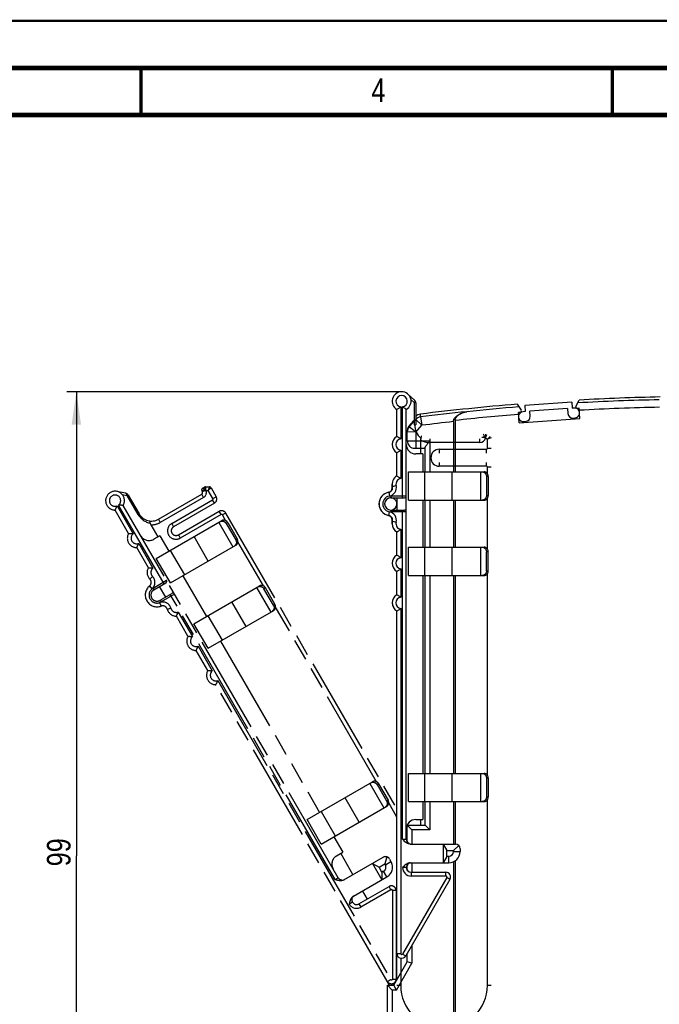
# Model space of a CAD drawing. Header units: millimetres. Extents: x 0 to 420, y 0 to 297.
# Tile 13 of 31: x 152 to 220, y 193 to 297. Entities that reach past the tile are written whole.
import ezdxf

# ---------------------------------------------------------------- set-up
doc = ezdxf.new("R2010")
doc.units = ezdxf.units.MM
doc.header["$LTSCALE"] = 23.1
doc.linetypes.add('PHANTOM', pattern=[0.8, 0.45, -0.05, 0.1, -0.05, 0.1, -0.05])
doc.layers.get('0').update_dxf_attribs({"linetype": 'CONTINUOUS'})
for name, color, linetype in [('DEFAULT_3', 7, 'PHANTOM'), ('T-EM12-T00-200-LINDXF_DIMENSION', 7, 'CONTINUOUS'), ('T-EM12-T00-200-LINE_DXF_FORMAT', 7, 'CONTINUOUS'), ('T-EM12-T00-2DXF_CONTINUOUS_LINE', 7, 'CONTINUOUS'), ('T-EM12-TXX-2DXF_CONTINUOUS_LINE', 7, 'CONTINUOUS')]:
    doc.layers.add(name, color=color, linetype=linetype)
doc.styles.get("Standard").update_dxf_attribs({"font": 'txt', "width": 0.8})
doc.dimstyles.new('DIMSTYLE_1', dxfattribs={"dimtxt": 2.5, "dimasz": 3.5, "dimexe": 1, "dimexo": 0, "dimtad": 1, "dimdec": 3, "dimdsep": 46, "dimtxsty": 'Standard', "dimblk": '_FILLED', "dimblk1": '_FILLED', "dimblk2": '_FILLED', "dimcen": 0.09, "dimclrt": 5, "dimadec": 0, "dimazin": 0, "dimtp": 0.3, "dimtm": 0.3, "dimtfac": 1, "dimtdec": 3, "dimtofl": 0, "dimtmove": 0, "dimatfit": 3, "dimldrblk": '_FILLED', "dimfxl": 1, "dimtolj": 1, "dimarcsym": 0})

# ---------------------------------------------------------------- blocks, each defined once
blk = doc.blocks.new('_FILLED')
at = {"color": 0, "linetype": 'ByBlock'}
blk.add_solid([(0, 0), (-1, 0.143), (-1, -0.143)], dxfattribs=at)
blk = doc.blocks.new('*D1')
at = {"layer": 'T-EM12-T00-200-LINDXF_DIMENSION', "color": 2, "linetype": 'Continuous'}
for p, q in [((157.51, 257.63), (157.13, 257.63)), ((192.63, 257.63), (157.51, 257.63)), ((158.13, 257.63), (158.13, 208.38)), ((158.13, 159.13), (158.13, 208.38)), ((157.51, 159.13), (157.13, 159.13)), ((212.13, 159.13), (157.51, 159.13))]:
    blk.add_line(p, q, dxfattribs=at)
at = {"layer": 'T-EM12-T00-200-LINDXF_DIMENSION', "color": 2, "linetype": 'Continuous', "xscale": 3.5, "yscale": 3.5, "zscale": 3.5}
for p, rotation in [((158.13, 257.63), 90), ((158.13, 159.13), 270)]:
    blk.add_blockref('_FILLED', p, dxfattribs=dict(at, rotation=rotation))
at = {"layer": 'T-EM12-T00-200-LINDXF_DIMENSION', "color": 5, "linetype": 'Continuous', "insert": (155.01, 208.38), "char_height": 2.5, "width": 8.8393, "attachment_point": 2, "rotation": 90, "line_spacing_factor": 0.9}
blk.add_mtext(' 99', dxfattribs=at)

msp = doc.modelspace()

# ---------------------------------------------------------------- linework, layer by layer
at = {"layer": 'DEFAULT_3', "color": 8, "linetype": 'PHANTOM'}
for p, q in [((163.3594, 246.8601), (162.4401, 247.0523)), ((163.6239, 246.6685), (164.7845, 244.6584)), ((166.8335, 244.1094), (171.4234, 246.7594)), ((171.4967, 247.0326), (171.4467, 247.1192)), ((171.5199, 247.3924), (171.7333, 247.5156)), ((171.8333, 247.5424), (172.2415, 247.5424)), ((172.4147, 247.4424), (172.9627, 246.4933)), ((172.7797, 245.8103), (168.4495, 243.3103)), ((163.6694, 242.5897), (162.2354, 245.0735)), ((185.9184, 206.0533), (163.1015, 245.5735)), ((168.9495, 242.4443), (173.2797, 244.9443)), ((173.9627, 244.7613), (192.1326, 213.2901)), ((166.0253, 243.5093), (166.7675, 242.2237)), ((166.6063, 239.9367), (173.5606, 243.9518)), ((174.0297, 243.6453), (175.0297, 241.9132)), ((174.1927, 243.7394), (175.1927, 242.0073)), ((166.984, 242.3487), (166.3345, 241.9737)), ((166.984, 242.3487), (167.934, 240.7033)), ((165.7694, 238.9524), (164.5354, 241.0897)), ((168.1063, 237.3386), (175.0606, 241.3537)), ((168.1063, 237.3386), (166.6063, 239.9367)), ((166.3645, 236.6217), (167.6202, 237.3467)), ((169.434, 238.1052), (171.934, 233.7751)), ((166.9274, 236.9467), (167.5774, 235.8209)), ((167.0145, 235.4959), (168.2702, 236.2209)), ((170.6063, 233.0085), (177.5606, 237.0236)), ((179.0297, 234.985), (178.0297, 236.7171)), ((179.1927, 235.0791), (178.1927, 236.8112)), ((172.1063, 230.4104), (179.0606, 234.4255)), ((169.9694, 231.6778), (168.7354, 233.8151)), ((172.1063, 230.4104), (170.6063, 233.0085)), ((173.434, 231.177), (183.934, 212.9905)), ((172.0694, 228.0405), (170.8354, 230.1778)), ((191.359, 194.6299), (172.9354, 226.5405)), ((182.6063, 212.2239), (189.5606, 216.239)), ((190.0297, 215.9324), (191.0297, 214.2004)), ((190.1927, 216.0266), (191.1927, 214.2945)), ((184.1063, 209.6258), (191.0606, 213.6409)), ((184.1063, 209.6258), (182.6063, 212.2239)), ((185.434, 210.3924), (186.384, 208.7469)), ((185.7345, 208.3719), (186.384, 208.7469)), ((186.1675, 208.6219), (187.4675, 206.3703)), ((186.5203, 205.8234), (190.6718, 208.2203)), ((191.0512, 208.2702), (190.8522, 207.5277)), ((191.3548, 208.0373), (191.5048, 207.7774)), ((189.5459, 207.5703), (190.5459, 205.8382)), ((189.5474, 207.5711), (190.2374, 207.1727)), ((190.2374, 207.1727), (190.8522, 207.5277)), ((190.5474, 206.6358), (190.2374, 207.1727)), ((190.8522, 207.5277), (190.9072, 207.4324)), ((187.5203, 204.0913), (191.0656, 206.1382)), ((190.7206, 206.7358), (190.5474, 206.6358)), ((190.5474, 206.6358), (190.5474, 205.839)), ((188.1015, 203.2722), (191.3024, 205.1203)), ((188.4675, 204.6382), (188.9675, 203.7722)), ((192.0524, 204.6873), (192.0524, 195.2949)), ((187.4184, 203.4552), (187.072, 203.2552))]:
    msp.add_line(p, q, dxfattribs=at)
at = {"layer": 'DEFAULT_3', "color": 9, "linetype": 'PHANTOM'}
for p, q in [((162.9988, 246.7195), (163.5225, 246.61)), ((163.6239, 246.6685), (163.5225, 246.61)), ((171.6234, 246.4129), (171.4234, 246.7594)), ((171.6699, 247.1326), (171.4467, 247.1192)), ((171.4967, 247.0326), (171.6699, 247.1326)), ((171.7065, 247.2692), (171.5199, 247.3924)), ((171.8868, 247.1424), (171.7333, 247.5156)), ((171.8868, 247.1424), (171.8333, 247.5424)), ((171.8868, 247.1424), (171.8858, 247.1418)), ((171.8868, 247.1424), (172.1261, 247.1424)), ((172.2415, 247.5424), (172.1261, 247.1424)), ((172.4147, 247.4424), (172.1261, 247.1424)), ((172.6163, 246.2933), (172.1261, 247.1424)), ((167.447, 237.2467), (162.6178, 245.6111)), ((164.683, 244.5998), (163.5225, 246.61)), ((171.6234, 246.4129), (167.0335, 243.7629)), ((168.2495, 243.6567), (172.5797, 246.1567)), ((172.7797, 245.8103), (172.5797, 246.1567)), ((172.6163, 246.2933), (172.9627, 246.4933)), ((162.4446, 245.5111), (164.153, 242.5521)), ((164.683, 244.5998), (164.7845, 244.6584)), ((173.4797, 244.5979), (169.1495, 242.0979)), ((173.4797, 244.5979), (173.2797, 244.9443)), ((173.9627, 244.7613), (173.6163, 244.5613)), ((173.9664, 243.9548), (173.6163, 244.5613)), ((166.8335, 244.1094), (167.0335, 243.7629)), ((168.2495, 243.6567), (168.4495, 243.3103)), ((173.2448, 243.7694), (174.7448, 241.1714)), ((174.1927, 243.7394), (174.0297, 243.6453)), ((164.7446, 241.5274), (166.253, 238.9148)), ((168.9495, 242.4443), (169.1495, 242.0979)), ((172.1274, 239.6602), (170.6274, 242.2583)), ((175.0297, 241.9132), (175.1927, 242.0073)), ((177.9664, 237.0266), (175.2661, 241.7036)), ((168.0877, 240.792), (169.5877, 238.1939)), ((165.9225, 237.7512), (166.2077, 238.0317)), ((166.2645, 236.7949), (167.6934, 237.6199)), ((165.887, 237.0172), (166.1438, 236.7105)), ((166.2645, 236.7949), (166.3645, 236.6217)), ((177.2448, 236.8412), (178.7448, 234.2432)), ((178.1927, 236.8112), (178.0297, 236.7171)), ((167.1183, 234.8846), (166.9811, 235.2604)), ((167.0145, 235.4959), (167.1145, 235.3227)), ((168.5434, 236.1477), (167.1145, 235.3227)), ((185.572, 205.8533), (168.097, 236.1209)), ((176.1274, 232.732), (174.6274, 235.3301)), ((167.7717, 234.5483), (168.1572, 234.6551)), ((168.9446, 234.2528), (170.453, 231.6402)), ((179.0297, 234.985), (179.1927, 235.0791)), ((189.9664, 216.242), (179.2661, 234.7754)), ((172.0877, 233.8638), (173.5877, 231.2657)), ((171.0446, 230.6155), (172.553, 228.0029)), ((173.1446, 226.9782), (191.4658, 195.2449)), ((189.2448, 216.0566), (190.7448, 213.4586)), ((190.1927, 216.0266), (190.0297, 215.9324)), ((188.1274, 211.9474), (186.6274, 214.5455)), ((191.0297, 214.2004), (191.1927, 214.2945)), ((192.1326, 212.4901), (191.2661, 213.9908)), ((184.0877, 213.0792), (185.5877, 210.4811)), ((190.9072, 207.4324), (191.5048, 207.7774)), ((185.572, 205.8533), (185.9184, 206.0533)), ((191.0656, 206.1382), (190.7206, 206.7358)), ((191.5024, 204.7739), (191.3024, 205.1203)), ((191.5024, 204.7739), (188.3015, 202.9258)), ((191.6524, 204.6873), (191.6524, 195.2949)), ((192.0524, 204.6873), (191.6524, 204.6873)), ((188.1015, 203.2722), (188.3015, 202.9258)), ((191.1194, 195.0449), (191.4658, 195.2449)), ((191.6524, 195.2949), (192.0524, 195.2949)), ((191.7108, 194.8207), (191.8051, 194.6574))]:
    msp.add_line(p, q, dxfattribs=at)
at = {"layer": 'DEFAULT_3', "color": 8, "linetype": 'PHANTOM'}
for centre, radius, start, end in [((162.2354, 246.0735), 1, 330, 270), ((163.2775, 246.4685), 0.4, 30, 78.189685), ((171.6199, 247.2192), 0.2, 119.999949, 210), ((171.3234, 246.9326), 0.2, 300, 30), ((171.8333, 247.3424), 0.2, 90, 120), ((172.2415, 247.3424), 0.2, 30, 90), ((172.5297, 246.2433), 0.5, 300, 30), ((166.0835, 245.4084), 1.5, 210, 300), ((173.5297, 244.5113), 0.5, 30, 120), ((164.5354, 242.0897), 1, 150, 270), ((168.6995, 242.8773), 0.5, 120, 300), ((165.8345, 242.8397), 1, 210, 300), ((166.6354, 238.4524), 1, 150, 224.527367), ((165.5661, 237.4006), 0.5, 309.938763, 44.527328), ((167.5202, 237.5199), 0.2, 300, 30), ((166.6895, 236.0588), 1.25, 129.938763, 290.061237), ((166.6895, 236.0588), 0.65, 120, 300), ((168.3702, 236.0477), 0.2, 30, 120), ((167.2898, 234.415), 0.5, 15.472672, 110.061237), ((168.7354, 234.8151), 1, 195.472633, 270), ((170.8354, 231.1778), 1, 150, 270), ((172.9354, 227.5405), 1, 150, 270), ((186.2345, 207.5059), 1, 120, 210), ((190.9218, 207.7873), 0.5, 30, 120), ((190.4656, 207.1774), 0.51, 300, 30), ((190.4656, 207.1774), 1.2, 300, 30), ((186.3515, 206.3033), 0.5, 210, 300), ((191.5524, 204.6873), 0.5, 0, 120), ((187.8515, 203.7052), 0.5, 120.000043, 300), ((191.5524, 195.2949), 0.5, 210, 360)]:
    msp.add_arc(centre, radius, start, end, dxfattribs=at)
at = {"layer": 'DEFAULT_3', "color": 9, "linetype": 'PHANTOM'}
for centre, radius, start, end in [((162.2354, 246.0735), 0.6, 309.594068, 290.405932), ((171.3234, 246.9326), 0.6, 300, 20.405933), ((172.5297, 246.2433), 0.1, 300, 30), ((166.3285, 245.5498), 1.9, 209.999768, 259.09987), ((173.5297, 244.5113), 0.1, 30, 120), ((166.0835, 245.4084), 1.9, 268.243136, 300), ((168.6995, 242.8773), 0.9, 120, 300), ((164.5354, 242.0897), 0.6, 129.594068, 290.405932), ((166.6354, 238.4524), 0.6, 129.594068, 224.527328), ((165.5661, 237.4006), 0.9, 309.938763, 44.527328), ((166.6895, 236.0588), 0.85, 120, 300), ((167.2898, 234.415), 0.9, 15.472672, 110.061237), ((168.7354, 234.8151), 0.6, 195.472672, 290.405932), ((170.8354, 231.1778), 0.6, 129.594068, 290.405932), ((172.9354, 227.5405), 0.6, 129.594068, 290.405932), ((191.5524, 204.6873), 0.1, 0, 120), ((187.8515, 203.7052), 0.9, 210, 300), ((191.5524, 195.2949), 0.1, 210, 360)]:
    msp.add_arc(centre, radius, start, end, dxfattribs=at)
for points, knots in [([(163.5225, 246.61), (163.5192, 246.6415), (163.5078, 246.7005), (163.4735, 246.7781), (163.4308, 246.8269), (163.391, 246.8509), (163.3699, 246.8579), (163.3594, 246.8601)], [0, 0, 0, 0, 0.29931131, 0.56370291, 0.79287968, 0.89804787, 1, 1, 1, 1]), ([(171.6699, 247.1326), (171.6727, 247.156), (171.682, 247.2025), (171.6972, 247.2474), (171.7065, 247.2692)], [0, 0, 0, 0, 0.5000001, 1, 1, 1, 1]), ([(171.6699, 247.1326), (171.6866, 247.135), (171.7583, 247.1433), (171.8307, 247.1442), (171.8858, 247.1418)], [0, 0, 0, 0, 0.23500533, 1, 1, 1, 1]), ([(171.7065, 247.2692), (171.721, 247.2596), (171.7818, 247.2186), (171.8412, 247.1755), (171.8858, 247.1418)], [0, 0, 0, 0, 0.23735714, 1, 1, 1, 1])]:
    msp.add_open_spline(points, degree=3, knots=knots, dxfattribs=at)
at = {"layer": 'DEFAULT_3', "color": 8, "linetype": 'PHANTOM'}
for points, knots in [([(163.1015, 245.5735), (163.0872, 245.5735), (163.0349, 245.5737), (162.9306, 245.5765), (162.7833, 245.5865), (162.6745, 245.6009), (162.6178, 245.6111)], [0, 0, 0, 0, 0.08814222, 0.32299266, 0.64435905, 1, 1, 1, 1]), ([(162.2354, 245.0735), (162.2426, 245.0858), (162.2685, 245.1312), (162.3183, 245.2229), (162.3833, 245.3555), (162.4251, 245.4569), (162.4446, 245.5111)], [0, 0, 0, 0, 0.08814123, 0.3229905, 0.64435585, 1, 1, 1, 1]), ([(165.9692, 243.6841), (165.9682, 243.7163), (165.9645, 243.7624), (165.9529, 243.8192), (165.9423, 243.8534), (165.9296, 243.8813), (165.9148, 243.9025), (165.898, 243.9169), (165.885, 243.9216), (165.8788, 243.9224)], [0, 0, 0, 0, 0.35892344, 0.51168808, 0.64448585, 0.75720358, 0.85120697, 0.92999323, 1, 1, 1, 1]), ([(165.9692, 243.6841), (165.9701, 243.6541), (165.983, 243.5927), (166.0095, 243.5366), (166.0253, 243.5093)], [0, 0, 0, 0, 0.48758529, 1, 1, 1, 1]), ([(173.3976, 243.8577), (173.4226, 243.8721), (173.4763, 243.8956), (173.5631, 243.9123), (173.6531, 243.9102), (173.7427, 243.8894), (173.8284, 243.8509), (173.9072, 243.796), (173.9759, 243.7271), (174.0133, 243.6735), (174.0297, 243.6453)], [0, 0, 0, 0, 0.1172355, 0.23570111, 0.35641747, 0.48000996, 0.60664217, 0.73601901, 0.86745551, 1, 1, 1, 1]), ([(174.1927, 243.7394), (174.1764, 243.7676), (174.1389, 243.8212), (174.0702, 243.8902), (173.9914, 243.945), (173.9057, 243.9836), (173.8161, 244.0044), (173.7261, 244.0065), (173.6393, 243.9897), (173.5856, 243.9662), (173.5606, 243.9518)], [0, 0, 0, 0, 0.13254448, 0.26398099, 0.39335782, 0.51999004, 0.64358253, 0.76429889, 0.8827645, 1, 1, 1, 1]), ([(163.6694, 242.5897), (163.6837, 242.5897), (163.736, 242.5895), (163.8403, 242.5867), (163.9876, 242.5767), (164.0964, 242.5623), (164.153, 242.5521)], [0, 0, 0, 0, 0.08814222, 0.32299265, 0.64435905, 1, 1, 1, 1]), ([(164.5354, 241.0897), (164.5426, 241.1021), (164.5685, 241.1475), (164.6183, 241.2392), (164.6833, 241.3718), (164.7251, 241.4732), (164.7446, 241.5274)], [0, 0, 0, 0, 0.08814123, 0.3229905, 0.64435585, 1, 1, 1, 1]), ([(175.0297, 241.9132), (175.046, 241.8849), (175.0737, 241.8257), (175.099, 241.7317), (175.1071, 241.6361), (175.0976, 241.5426), (175.0709, 241.4546), (175.0277, 241.3756), (174.9698, 241.3088), (174.9226, 241.274), (174.8976, 241.2596)], [0, 0, 0, 0, 0.13254448, 0.26398099, 0.39335782, 0.51999004, 0.64358253, 0.76429889, 0.8827645, 1, 1, 1, 1]), ([(175.0606, 241.3537), (175.0856, 241.3682), (175.1328, 241.4029), (175.1907, 241.4697), (175.2339, 241.5487), (175.2607, 241.6367), (175.2701, 241.7302), (175.262, 241.8258), (175.2367, 241.9198), (175.209, 241.9791), (175.1927, 242.0073)], [0, 0, 0, 0, 0.1172355, 0.23570111, 0.35641747, 0.48000996, 0.60664217, 0.73601901, 0.86745551, 1, 1, 1, 1]), ([(165.7694, 238.9524), (165.7837, 238.9524), (165.836, 238.9522), (165.9403, 238.9494), (166.0876, 238.9394), (166.1964, 238.925), (166.253, 238.9148)], [0, 0, 0, 0, 0.08814222, 0.32299266, 0.64435905, 1, 1, 1, 1]), ([(177.3976, 236.9295), (177.4226, 236.9439), (177.4763, 236.9674), (177.5631, 236.9841), (177.6531, 236.982), (177.7427, 236.9612), (177.8284, 236.9227), (177.9072, 236.8678), (177.9759, 236.7989), (178.0133, 236.7453), (178.0297, 236.7171)], [0, 0, 0, 0, 0.1172355, 0.23570111, 0.35641747, 0.48000996, 0.60664217, 0.73601901, 0.86745551, 1, 1, 1, 1]), ([(178.1927, 236.8112), (178.1764, 236.8394), (178.1389, 236.893), (178.0702, 236.962), (177.9914, 237.0168), (177.9057, 237.0554), (177.8161, 237.0762), (177.7261, 237.0783), (177.6393, 237.0615), (177.5856, 237.038), (177.5606, 237.0236)], [0, 0, 0, 0, 0.13254448, 0.26398099, 0.39335782, 0.51999004, 0.64358253, 0.76429889, 0.8827645, 1, 1, 1, 1]), ([(168.7354, 233.8151), (168.7426, 233.8275), (168.7685, 233.8729), (168.8183, 233.9646), (168.8833, 234.0972), (168.9251, 234.1986), (168.9446, 234.2528)], [0, 0, 0, 0, 0.08814123, 0.3229905, 0.64435585, 1, 1, 1, 1]), ([(179.0297, 234.985), (179.046, 234.9567), (179.0737, 234.8975), (179.099, 234.8035), (179.1071, 234.7079), (179.0976, 234.6144), (179.0709, 234.5264), (179.0277, 234.4474), (178.9698, 234.3806), (178.9226, 234.3458), (178.8976, 234.3314)], [0, 0, 0, 0, 0.13254448, 0.26398099, 0.39335782, 0.51999004, 0.64358253, 0.76429889, 0.8827645, 1, 1, 1, 1]), ([(179.0606, 234.4255), (179.0856, 234.44), (179.1328, 234.4747), (179.1907, 234.5415), (179.2339, 234.6205), (179.2607, 234.7085), (179.2701, 234.802), (179.262, 234.8976), (179.2367, 234.9916), (179.209, 235.0509), (179.1927, 235.0791)], [0, 0, 0, 0, 0.1172355, 0.23570111, 0.35641747, 0.48000996, 0.60664217, 0.73601901, 0.86745551, 1, 1, 1, 1]), ([(169.9694, 231.6778), (169.9837, 231.6778), (170.036, 231.6775), (170.1403, 231.6748), (170.2876, 231.6648), (170.3964, 231.6504), (170.453, 231.6402)], [0, 0, 0, 0, 0.08814222, 0.32299265, 0.64435905, 1, 1, 1, 1]), ([(170.8354, 230.1778), (170.8426, 230.1902), (170.8685, 230.2356), (170.9183, 230.3273), (170.9833, 230.4599), (171.0251, 230.5613), (171.0446, 230.6155)], [0, 0, 0, 0, 0.08814123, 0.3229905, 0.64435585, 1, 1, 1, 1]), ([(172.0694, 228.0405), (172.0837, 228.0405), (172.136, 228.0402), (172.2403, 228.0375), (172.3876, 228.0275), (172.4964, 228.0131), (172.553, 228.0029)], [0, 0, 0, 0, 0.08814222, 0.32299265, 0.64435905, 1, 1, 1, 1]), ([(172.9354, 226.5405), (172.9426, 226.5529), (172.9685, 226.5983), (173.0183, 226.69), (173.0833, 226.8226), (173.1251, 226.924), (173.1446, 226.9782)], [0, 0, 0, 0, 0.08814123, 0.3229905, 0.64435585, 1, 1, 1, 1]), ([(189.3976, 216.1449), (189.4226, 216.1593), (189.4763, 216.1828), (189.5631, 216.1995), (189.6531, 216.1974), (189.7427, 216.1766), (189.8284, 216.1381), (189.9072, 216.0832), (189.9759, 216.0143), (190.0133, 215.9607), (190.0297, 215.9324)], [0, 0, 0, 0, 0.1172355, 0.23570111, 0.35641747, 0.48000996, 0.60664217, 0.73601901, 0.86745551, 1, 1, 1, 1]), ([(190.1927, 216.0266), (190.1764, 216.0548), (190.1389, 216.1084), (190.0702, 216.1773), (189.9914, 216.2322), (189.9057, 216.2707), (189.8161, 216.2915), (189.7261, 216.2936), (189.6393, 216.2769), (189.5856, 216.2534), (189.5606, 216.239)], [0, 0, 0, 0, 0.13254448, 0.26398099, 0.39335782, 0.51999004, 0.64358253, 0.76429889, 0.8827645, 1, 1, 1, 1]), ([(191.0606, 213.6409), (191.0856, 213.6553), (191.1328, 213.6901), (191.1907, 213.7569), (191.2339, 213.8359), (191.2607, 213.9239), (191.2701, 214.0174), (191.262, 214.113), (191.2367, 214.207), (191.209, 214.2662), (191.1927, 214.2945)], [0, 0, 0, 0, 0.1172355, 0.23570111, 0.35641747, 0.48000996, 0.60664217, 0.73601901, 0.86745551, 1, 1, 1, 1]), ([(191.0297, 214.2004), (191.046, 214.1721), (191.0737, 214.1129), (191.099, 214.0189), (191.1071, 213.9233), (191.0976, 213.8297), (191.0709, 213.7418), (191.0277, 213.6628), (190.9698, 213.596), (190.9226, 213.5612), (190.8976, 213.5468)], [0, 0, 0, 0, 0.13254448, 0.26398099, 0.39335782, 0.51999004, 0.64358253, 0.76429889, 0.8827645, 1, 1, 1, 1]), ([(186.5203, 205.8234), (186.4849, 205.803), (186.4101, 205.7691), (186.291, 205.739), (186.1687, 205.7279), (186.0053, 205.7349), (185.8046, 205.7768), (185.6496, 205.8278), (185.572, 205.8533)], [0, 0, 0, 0, 0.12492851, 0.2498929, 0.3748921, 0.49992293, 0.74984552, 1, 1, 1, 1]), ([(187.5203, 204.0913), (187.4849, 204.0709), (187.4182, 204.0231), (187.3326, 203.935), (187.2618, 203.8346), (187.1862, 203.6896), (187.1221, 203.4948), (187.0887, 203.3351), (187.072, 203.2552)], [0, 0, 0, 0, 0.12492851, 0.24989291, 0.37489211, 0.49992296, 0.74984551, 1, 1, 1, 1])]:
    msp.add_open_spline(points, degree=3, knots=knots, dxfattribs=at)
at = {"layer": 'T-EM12-T00-200-LINE_DXF_FORMAT', "color": 9, "linetype": 'Continuous', "const_width": 0.25}
msp.add_lwpolyline([(0, 297), (420, 297)], dxfattribs=at)
at = {"layer": 'T-EM12-T00-200-LINE_DXF_FORMAT', "color": 7, "linetype": 'Continuous'}
for points, const_width in [([(415, 292), (15, 292)], 0.5), ([(165, 287), (165, 292)], 0.35), ([(215, 287), (215, 292)], 0.35), ([(410, 287), (20, 287)], 0.5)]:
    msp.add_lwpolyline(points, dxfattribs=dict(at, const_width=const_width))
at = {"layer": 'T-EM12-T00-2DXF_CONTINUOUS_LINE', "color": 7, "linetype": 'Continuous'}
for p, q in [((204.8912, 256.3091), (205.3169, 255.6781)), ((210.6807, 256.5288), (205.6929, 256.1801)), ((205.6929, 256.1801), (205.7382, 255.5316)), ((210.6807, 256.5288), (210.726, 255.8804)), ((211.1229, 256.0841), (211.4502, 256.7552)), ((205.203, 255.4445), (205.0134, 255.4313)), ((205.0902, 254.3337), (205.0134, 255.4313)), ((205.7382, 255.5316), (205.5138, 255.5159)), ((210.2272, 255.8455), (206.237, 255.5665)), ((206.2736, 255.0428), (206.237, 255.5665)), ((210.2272, 255.8455), (210.2639, 255.3218)), ((210.9505, 255.8961), (210.726, 255.8804)), ((211.4577, 255.8819), (211.2682, 255.8687)), ((211.5345, 254.7843), (211.4577, 255.8819)), ((193.4115, 253.9753), (193.4314, 253.9998)), ((198.1326, 254.4592), (198.1326, 249.1299)), ((198.3058, 254.5882), (198.3058, 249.1299)), ((205.0902, 254.3337), (211.5345, 254.7843)), ((205.587, 254.4685), (205.7865, 254.4824)), ((210.8242, 254.8347), (211.0237, 254.8487)), ((193.2326, 252.4299), (193.2326, 253.471)), ((194.0326, 251.6299), (195.1326, 251.6299)), ((195.1326, 249.1299), (195.1326, 251.6883)), ((191.6326, 247.4445), (191.6326, 247.8299)), ((195.1326, 241.1299), (195.1326, 246.1299)), ((198.1326, 246.1299), (198.1326, 241.1299)), ((198.3058, 246.1299), (198.3058, 241.1299)), ((191.6326, 243.6299), (191.6326, 244.0152)), ((195.1326, 217.1299), (195.1326, 238.1299)), ((198.1326, 238.1299), (198.1326, 217.1299)), ((198.3058, 238.1299), (198.3058, 217.1299)), ((195.1326, 211.6299), (195.1326, 214.1299)), ((198.1326, 214.1299), (198.1326, 209.6299)), ((198.3058, 214.1299), (198.3058, 209.6299)), ((193.2326, 209.8301), (193.2326, 211.6299)), ((193.2326, 211.6299), (195.1326, 211.6299)), ((193.2326, 211.6299), (193.7326, 211.1299)), ((195.1326, 211.6299), (195.6326, 211.1299)), ((193.2326, 206.83), (193.2326, 207.4294)), ((198.1326, 207.7393), (198.1326, 183.504)), ((198.3058, 207.837), (198.3058, 183.4109)), ((193.2326, 197.1299), (193.2326, 198.0351)), ((191.7892, 194.6299), (193.2326, 197.1299)), ((193.7326, 196.9959), (193.2326, 197.1299)), ((191.1326, 188.5101), (191.1326, 194.6299)), ((191.1326, 194.6299), (191.7892, 194.6299)), ((191.1326, 194.6299), (191.6326, 194.1299)), ((192.0778, 194.1299), (191.7892, 194.6299))]:
    msp.add_line(p, q, dxfattribs=at)
at = {"layer": 'T-EM12-T00-2DXF_CONTINUOUS_LINE', "color": 9, "linetype": 'Continuous'}
for p, q in [((194.6272, 254.9632), (194.6258, 255.2616)), ((199.5373, 255.5179), (199.5407, 255.5185)), ((193.4332, 253.9139), (193.4331, 253.9985)), ((194.1251, 254.7006), (193.4335, 253.9133)), ((194.1238, 254.9972), (194.1251, 254.7006)), ((194.1272, 254.6985), (194.1251, 254.7006)), ((194.1272, 254.6985), (194.7793, 254.0701)), ((194.1426, 253.3454), (194.7793, 254.0701)), ((194.6275, 254.9628), (194.6273, 254.9633)), ((194.6275, 254.9628), (194.7793, 254.0701)), ((194.1426, 253.3454), (193.235, 253.3867)), ((193.4335, 253.9133), (193.4332, 253.9139)), ((194.1426, 253.3454), (193.4335, 253.9133)), ((194.1426, 253.3454), (194.1426, 251.6299)), ((193.2326, 252.4299), (195.6326, 252.4299)), ((195.6326, 252.4299), (195.6326, 249.1299)), ((191.6326, 247.4445), (191.6802, 247.4445)), ((195.6326, 246.1299), (195.6326, 241.1299)), ((191.6802, 244.0152), (191.6326, 244.0152)), ((195.6326, 238.1299), (195.6326, 217.1299)), ((195.6326, 214.1299), (195.6326, 211.1299)), ((193.7326, 211.1299), (193.7326, 209.6299)), ((195.6326, 211.1299), (193.7326, 211.1299)), ((193.7326, 207.6299), (193.7326, 206.6299)), ((193.7326, 198.9012), (193.7326, 196.9959)), ((192.0778, 194.1299), (193.7326, 196.9959)), ((191.6326, 194.1299), (191.6326, 187.5354)), ((192.0778, 194.1299), (191.6326, 194.1299))]:
    msp.add_line(p, q, dxfattribs=at)
at = {"layer": 'T-EM12-T00-2DXF_CONTINUOUS_LINE', "color": 7, "linetype": 'Continuous'}
for centre, radius, start, end in [((225.1326, 7.1299), 250, 94.644055, 97.009119), ((211.2577, 256.0183), 0.15, 154, 274), ((225.1326, 7.1299), 250, 91.160423, 93.137327), ((194.7233, 254.4676), 0.8, 97.009136, 137.621186), ((205.5504, 254.9922), 0.525, 94, 168.13422), ((205.1925, 255.5942), 0.15, 274, 34), ((205.7499, 255.0062), 0.525, 274, 4), ((210.7876, 255.3584), 0.525, 184, 274), ((210.9871, 255.3724), 0.525, 19.86578, 94), ((210.9871, 255.3724), 0.525, 274, 348.13422), ((194.0326, 253.471), 0.8, 140.920485, 179.999993), ((316.5766, 153.9551), 158.6622, 140.641675, 140.909143), ((205.5504, 254.9922), 0.525, 199.86578, 274), ((192.6326, 252.0299), 1, 177.34441, 240), ((192.6326, 252.0299), 1, 175.448909, 176.965234), ((192.6326, 252.0299), 1, 172.168543, 173.627237), ((192.6326, 252.0299), 1, 170.802384, 171.90265), ((194.0326, 252.4299), 0.8, 180, 270), ((192.6326, 247.8299), 1, 179.451026, 180), ((191.1326, 247.4445), 0.5, 281.536959, 360), ((191.4826, 245.7299), 1.25, 177.130004, 258.463041), ((191.4826, 245.7299), 0.65, 270.000005, 183.292566), ((191.1326, 244.0152), 0.5, 0, 78.463041), ((192.6326, 243.6299), 1, 180.062322, 240), ((192.6326, 239.4299), 1, 177.027345, 240), ((192.6326, 235.2299), 1, 177.027345, 240)]:
    msp.add_arc(centre, radius, start, end, dxfattribs=at)
at = {"layer": 'T-EM12-T00-2DXF_CONTINUOUS_LINE', "color": 9, "linetype": 'Continuous'}
for centre, radius, start, end in [((225.1326, 7.1299), 249.7035, 91.185545, 93.17526), ((225.1326, 7.1299), 249.7033, 95.883312, 97.01709), ((225.1326, 7.1299), 248.9083, 94.632909, 96.187234), ((225.1326, 7.1299), 249.7035, 94.605783, 95.882508), ((225.1326, 7.1299), 248.9083, 91.185545, 93.145848), ((194.0272, 253.4706), 0.7947, 141.349746, 170.904335), ((194.0297, 253.4688), 0.7977, 140.671513, 141.364005), ((193.5896, 253.8307), 0.2294, 132.990796, 140.901802), ((194.0293, 253.4692), 0.7972, 138.399692, 140.671763), ((314.6541, 155.6493), 156.0996, 140.674993, 140.946851), ((194.7237, 254.1675), 0.8016, 96.903032, 138.309506), ((194.7295, 254.1642), 0.8051, 97.284573, 138.428298), ((225.1326, 7.1299), 248.7987, 96.230092, 97.007503), ((194.0254, 253.471), 0.7929, 177.142291, 179.999139), ((194.0261, 253.471), 0.7936, 176.48917, 177.142704), ((194.0258, 253.471), 0.7932, 174.281752, 176.489349), ((194.0374, 253.385), 0.8023, 138.821618, 179.878117), ((194.0248, 253.4711), 0.7923, 173.629919, 174.281358), ((194.0255, 253.471), 0.793, 170.91511, 173.629594)]:
    msp.add_arc(centre, radius, start, end, dxfattribs=at)
at = {"layer": 'T-EM12-T00-2DXF_CONTINUOUS_LINE', "color": 7, "linetype": 'Continuous'}
for points, knots in [([(198.1326, 254.4592), (198.1326, 254.5021), (198.143, 254.5876), (198.185, 254.708), (198.2457, 254.8174), (198.3433, 254.947), (198.4878, 255.0846), (198.6812, 255.218), (198.886, 255.3251), (199.0983, 255.4099), (199.3157, 255.4748), (199.4632, 255.5056), (199.5373, 255.5179)], [0, 0, 0, 0, 0.06830539, 0.13567059, 0.20174438, 0.2665915, 0.39324981, 0.51724242, 0.63944753, 0.76041699, 0.88051318, 1, 1, 1, 1]), ([(198.3058, 254.5882), (198.3058, 254.6259), (198.3149, 254.7009), (198.3517, 254.8065), (198.4049, 254.9025), (198.4904, 255.0162), (198.6171, 255.137), (198.7866, 255.2541), (198.9662, 255.3482), (199.1524, 255.4228), (199.3429, 255.4798), (199.4723, 255.507), (199.5373, 255.5179)], [0, 0, 0, 0, 0.06830415, 0.1356701, 0.2017447, 0.26659459, 0.3932547, 0.51724631, 0.63945161, 0.76042039, 0.88051579, 1, 1, 1, 1]), ([(195.1326, 251.6883), (195.1326, 251.6977), (195.1361, 251.7188), (195.1475, 251.7515), (195.1647, 251.7883), (195.1956, 251.8442), (195.2441, 251.9195), (195.3112, 252.0143), (195.3859, 252.1144), (195.4656, 252.2179), (195.5484, 252.3234), (195.6044, 252.3943), (195.6326, 252.4299)], [0, 0, 0, 0, 0.03160266, 0.07016295, 0.11540368, 0.16654535, 0.28303639, 0.41348071, 0.55328449, 0.69917506, 0.84872512, 1, 1, 1, 1])]:
    msp.add_open_spline(points, degree=3, knots=knots, dxfattribs=at)
at = {"layer": 'T-EM12-T00-2DXF_CONTINUOUS_LINE', "color": 9, "linetype": 'Continuous'}
for points, knots in [([(193.2326, 253.3873), (193.2326, 253.4352), (193.2413, 253.5312), (193.2803, 253.6704), (193.3438, 253.8004), (193.4013, 253.878), (193.4332, 253.9139)], [0, 0, 0, 0, 0.24976642, 0.49963488, 0.74969285, 1, 1, 1, 1]), ([(193.235, 253.3867), (193.2344, 253.3868), (193.2337, 253.3868), (193.2326, 253.3871), (193.2326, 253.3873)], [0, 0, 0, 0, 0.72162458, 1, 1, 1, 1])]:
    msp.add_open_spline(points, degree=3, knots=knots, dxfattribs=at)
at = {"layer": 'T-EM12-TXX-2DXF_CONTINUOUS_LINE', "color": 7, "linetype": 'Continuous'}
for p, q in [((193.9992, 256.7491), (193.2992, 257.3752)), ((194.1326, 256.451), (194.1326, 254.1299)), ((192.1326, 252.8959), (192.1326, 255.7639)), ((193.1326, 210.1299), (193.1326, 255.7639)), ((194.6326, 252.5143), (194.6326, 251.0299)), ((192.1326, 248.6959), (192.1326, 251.1639)), ((194.8826, 251.0299), (194.1326, 251.0299)), ((194.8826, 251.0299), (194.8826, 249.1299)), ((193.3494, 246.1299), (193.3494, 249.1299)), ((193.3494, 249.1299), (201.3796, 249.1299)), ((201.6326, 248.6299), (201.6326, 246.6299)), ((201.8208, 248.6299), (201.8208, 246.6299)), ((191.4826, 246.3799), (192.9326, 246.3799)), ((192.1326, 246.3799), (192.1326, 245.0799)), ((193.3494, 246.1299), (201.3796, 246.1299)), ((194.8826, 246.1299), (194.8826, 241.1299)), ((191.4826, 245.0799), (192.9326, 245.0799)), ((192.1326, 240.2959), (192.1326, 242.7639)), ((193.3494, 238.1299), (193.3494, 241.1299)), ((193.3494, 241.1299), (201.3796, 241.1299)), ((201.6326, 238.6299), (201.6326, 240.6299)), ((201.8208, 238.6299), (201.8208, 240.6299)), ((192.1326, 236.0959), (192.1326, 238.5639)), ((193.3494, 238.1299), (201.3796, 238.1299)), ((194.8826, 238.1299), (194.8826, 217.1299)), ((192.1326, 195.2246), (192.1326, 234.3639)), ((193.3494, 214.1299), (193.3494, 217.1299)), ((193.3494, 217.1299), (201.3796, 217.1299)), ((201.6326, 216.6299), (201.6326, 214.6299)), ((201.8208, 216.6299), (201.8208, 214.6299)), ((193.3494, 214.1299), (201.3796, 214.1299)), ((194.8826, 214.1299), (194.8826, 212.2299)), ((194.1326, 212.2299), (194.8826, 212.2299)), ((194.6326, 212.2299), (194.6326, 211.6299)), ((193.5388, 209.6299), (198.3326, 209.6299)), ((197.0326, 209.6299), (197.0326, 207.6299)), ((197.0342, 209.6299), (197.4326, 208.9399)), ((198.6861, 209.4834), (198.1426, 208.9399)), ((198.8326, 209.1299), (198.8326, 208.8299)), ((197.4326, 208.3199), (197.0342, 207.6299)), ((197.4326, 208.3199), (197.4326, 208.9399)), ((197.4326, 208.9399), (198.1426, 208.9399)), ((197.6326, 208.3199), (197.4326, 208.3199)), ((198.1426, 208.9399), (198.1426, 208.8299)), ((193.1326, 207.1299), (192.7326, 207.1299)), ((193.5388, 207.6299), (197.6326, 207.6299)), ((193.6326, 206.6299), (197.3287, 206.6299)), ((197.7617, 205.8799), (193.0656, 197.7459))]:
    msp.add_line(p, q, dxfattribs=at)
at = {"layer": 'T-EM12-TXX-2DXF_CONTINUOUS_LINE', "color": 9, "linetype": 'Continuous'}
for p, q in [((193.6166, 256.8077), (194.0154, 256.451)), ((194.0154, 254.1299), (194.0154, 256.451)), ((194.1326, 256.451), (194.0154, 256.451)), ((192.5326, 256.0383), (192.5326, 252.6215)), ((192.7326, 246.3799), (192.7326, 256.0383)), ((194.0154, 254.1299), (194.1326, 254.1299)), ((201.4326, 252.9299), (201.3326, 253.1299)), ((201.5254, 252.7299), (201.579, 253.1299)), ((201.5254, 252.7299), (201.679, 253.1031)), ((195.6326, 252.6299), (195.6326, 252.2299)), ((200.9326, 252.2299), (195.6326, 252.2299)), ((200.9326, 252.2299), (200.9326, 252.6299)), ((201.1326, 252.8299), (201.3326, 252.8299)), ((201.5254, 252.7299), (201.5242, 252.7299)), ((201.5254, 252.7299), (201.7325, 252.6103)), ((202.0326, 252.8989), (201.7325, 252.6103)), ((202.1326, 252.7257), (201.7325, 252.6103)), ((201.7325, 251.6299), (201.7325, 252.6103)), ((192.5326, 251.4383), (192.5326, 248.4215)), ((196.6326, 251.5299), (196.6326, 251.1299)), ((196.6326, 251.5299), (201.6326, 251.5299)), ((201.6326, 251.1299), (201.6326, 251.5299)), ((201.7325, 251.6299), (202.1326, 251.6299)), ((196.6326, 250.1299), (196.6326, 249.7299)), ((201.6326, 249.7299), (201.6326, 250.1299)), ((195.06, 249.1299), (195.06, 246.1299)), ((201.6326, 249.7299), (196.6326, 249.7299)), ((197.9926, 246.1299), (197.9926, 249.1299)), ((201.0149, 249.1299), (201.0149, 246.1299)), ((201.7325, 248.9296), (201.7325, 249.6299)), ((202.1326, 249.6299), (201.7325, 249.6299)), ((201.8208, 248.6299), (201.6326, 248.6299)), ((191.2668, 246.9611), (191.3358, 246.5671)), ((191.6645, 247.579), (192.0517, 247.6794)), ((191.4826, 246.5799), (191.4826, 246.3799)), ((191.4826, 246.5799), (193.1326, 246.5799)), ((201.6326, 246.6299), (201.8208, 246.6299)), ((201.7325, 240.9296), (201.7325, 246.3301)), ((191.2668, 244.4986), (191.3358, 244.8926)), ((191.4826, 245.0799), (191.4826, 244.8799)), ((193.1326, 244.8799), (191.4826, 244.8799)), ((192.7326, 210.1299), (192.7326, 245.0799)), ((191.6645, 243.8807), (192.0517, 243.7804)), ((192.5326, 243.0383), (192.5326, 240.0215)), ((195.06, 241.1299), (195.06, 238.1299)), ((197.9926, 238.1299), (197.9926, 241.1299)), ((201.0149, 241.1299), (201.0149, 238.1299)), ((201.8208, 240.6299), (201.6326, 240.6299)), ((192.5326, 238.8383), (192.5326, 235.8215)), ((201.6326, 238.6299), (201.8208, 238.6299)), ((201.7325, 216.9296), (201.7325, 238.3301)), ((192.5326, 234.6383), (192.5326, 197.9959)), ((195.06, 217.1299), (195.06, 214.1299)), ((197.9926, 214.1299), (197.9926, 217.1299)), ((201.0149, 217.1299), (201.0149, 214.1299)), ((201.8208, 216.6299), (201.6326, 216.6299)), ((201.6326, 214.6299), (201.8208, 214.6299)), ((201.7325, 194.6299), (201.7325, 214.3301)), ((192.7326, 210.1299), (193.1326, 210.1299)), ((197.6326, 207.6299), (197.6326, 208.3199)), ((198.1426, 208.8299), (198.8326, 208.8299)), ((197.4153, 206.0799), (192.7192, 197.9459)), ((193.6326, 206.6299), (193.6326, 206.2299)), ((197.3287, 206.2299), (193.6326, 206.2299)), ((197.3287, 206.2299), (197.3287, 206.6299)), ((197.7617, 205.8799), (197.4153, 206.0799)), ((192.1326, 197.9959), (192.5326, 197.9959)), ((192.7192, 197.9459), (193.0656, 197.7459)), ((192.5326, 197.506), (192.5326, 194.6299)), ((192.1326, 194.6299), (192.5326, 194.6299)), ((201.7325, 194.6299), (202.1326, 194.6299))]:
    msp.add_line(p, q, dxfattribs=at)
at = {"layer": 'T-EM12-TXX-2DXF_CONTINUOUS_LINE', "color": 7, "linetype": 'Continuous'}
for centre, radius, start, end in [((192.6326, 256.6299), 1, 300, 240), ((193.7326, 256.451), 0.4, 0, 48.189685), ((192.6326, 252.0299), 1, 120, 240), ((194.1326, 252.0299), 1, 180, 270), ((192.6326, 247.8299), 1, 120, 194.527367), ((191.4826, 245.7299), 1.25, 99.938763, 260.061237), ((191.1805, 247.4536), 0.5, 279.938763, 14.527328), ((191.4826, 245.7299), 0.65, 90, 270), ((192.9326, 246.5799), 0.2, 270, 360), ((192.9326, 244.8799), 0.2, 0, 90), ((191.1805, 244.0061), 0.5, 345.472672, 80.061237), ((192.6326, 243.6299), 1, 165.472633, 240), ((192.6326, 239.4299), 1, 120, 240), ((192.6326, 235.2299), 1, 120, 240), ((194.1326, 211.2299), 1, 90, 180), ((193.6326, 210.1299), 0.5, 180, 270), ((198.3326, 209.1299), 0.5, 0, 90), ((197.6326, 208.8299), 1.2, 270, 360), ((197.6326, 208.8299), 0.51, 270, 360), ((193.6326, 207.1299), 0.5, 90.000043, 270), ((197.3287, 206.1299), 0.5, 330, 90), ((192.6326, 197.9959), 0.5, 180, 330)]:
    msp.add_arc(centre, radius, start, end, dxfattribs=at)
at = {"layer": 'T-EM12-TXX-2DXF_CONTINUOUS_LINE', "color": 9, "linetype": 'Continuous'}
for centre, radius, start, end in [((192.6326, 256.6299), 0.6, 279.594068, 260.405932), ((195.9154, 254.1299), 1.9, 179.999768, 229.09987), ((192.6326, 252.0299), 0.6, 99.594068, 260.405932), ((195.6326, 254.1299), 1.9, 238.243136, 270), ((200.9326, 252.8299), 0.6, 270, 350.405933), ((196.6326, 250.6299), 0.9, 90, 270), ((201.6326, 251.6299), 0.1, 270, 360), ((201.6326, 249.6299), 0.1, 0, 90), ((192.6326, 247.8299), 0.6, 99.594068, 194.527328), ((191.1805, 247.4536), 0.9, 279.938763, 14.527328), ((191.4826, 245.7299), 0.85, 90, 270), ((191.1805, 244.0061), 0.9, 345.472672, 80.061237), ((192.6326, 243.6299), 0.6, 165.472672, 260.405932), ((192.6326, 239.4299), 0.6, 99.594068, 260.405932), ((192.6326, 235.2299), 0.6, 99.594068, 260.405932), ((193.6326, 207.1299), 0.9, 180, 270), ((197.3287, 206.1299), 0.1, 330, 90), ((192.6326, 197.9959), 0.1, 180, 330), ((197.1326, 194.6299), 4.6, 180, 360)]:
    msp.add_arc(centre, radius, start, end, dxfattribs=at)
for points, knots in [([(194.0154, 256.451), (194.0283, 256.4799), (194.048, 256.5368), (194.0571, 256.621), (194.0445, 256.6847), (194.022, 256.7254), (194.0073, 256.7419), (193.9992, 256.7491)], [0, 0, 0, 0, 0.29931131, 0.56370291, 0.79287968, 0.89804787, 1, 1, 1, 1]), ([(201.3326, 252.8299), (201.3467, 252.8488), (201.378, 252.8844), (201.4136, 252.9157), (201.4326, 252.9299)], [0, 0, 0, 0, 0.5000001, 1, 1, 1, 1]), ([(201.4326, 252.9299), (201.4403, 252.9143), (201.4725, 252.8484), (201.5023, 252.7814), (201.5242, 252.7299)], [0, 0, 0, 0, 0.23735714, 1, 1, 1, 1]), ([(201.3326, 252.8299), (201.3483, 252.8236), (201.4145, 252.7949), (201.4776, 252.7595), (201.5242, 252.7299)], [0, 0, 0, 0, 0.23500533, 1, 1, 1, 1])]:
    msp.add_open_spline(points, degree=3, knots=knots, dxfattribs=at)
at = {"layer": 'T-EM12-TXX-2DXF_CONTINUOUS_LINE', "color": 7, "linetype": 'Continuous'}
for points, knots in [([(192.1326, 255.7639), (192.1449, 255.771), (192.19, 255.7974), (192.279, 255.8519), (192.4016, 255.9342), (192.4886, 256.0011), (192.5326, 256.0383)], [0, 0, 0, 0, 0.08814123, 0.3229905, 0.64435585, 1, 1, 1, 1]), ([(193.1326, 255.7639), (193.1202, 255.771), (193.0751, 255.7974), (192.9861, 255.8519), (192.8635, 255.9342), (192.7765, 256.0011), (192.7326, 256.0383)], [0, 0, 0, 0, 0.08814222, 0.32299266, 0.64435905, 1, 1, 1, 1]), ([(194.6714, 252.6938), (194.6867, 252.7222), (194.7065, 252.7639), (194.7248, 252.8189), (194.7328, 252.8539), (194.7357, 252.8843), (194.7335, 252.9101), (194.7261, 252.931), (194.7172, 252.9415), (194.7123, 252.9454)], [0, 0, 0, 0, 0.35892344, 0.51168808, 0.64448585, 0.75720358, 0.85120697, 0.92999323, 1, 1, 1, 1]), ([(192.1326, 252.8959), (192.1449, 252.8888), (192.19, 252.8624), (192.279, 252.8079), (192.4016, 252.7256), (192.4886, 252.6587), (192.5326, 252.6215)], [0, 0, 0, 0, 0.08814222, 0.32299265, 0.64435905, 1, 1, 1, 1]), ([(194.6714, 252.6938), (194.6571, 252.6673), (194.6377, 252.6077), (194.6326, 252.5459), (194.6326, 252.5143)], [0, 0, 0, 0, 0.48758529, 1, 1, 1, 1]), ([(192.1326, 251.1639), (192.1449, 251.171), (192.19, 251.1974), (192.279, 251.2519), (192.4016, 251.3342), (192.4886, 251.4011), (192.5326, 251.4383)], [0, 0, 0, 0, 0.08814123, 0.3229905, 0.64435585, 1, 1, 1, 1]), ([(201.1914, 249.1299), (201.2202, 249.1299), (201.2785, 249.1234), (201.3621, 249.0945), (201.4389, 249.0476), (201.5061, 248.9849), (201.5611, 248.9086), (201.6018, 248.8217), (201.6269, 248.7277), (201.6326, 248.6625), (201.6326, 248.6299)], [0, 0, 0, 0, 0.1172355, 0.23570111, 0.35641747, 0.48000996, 0.60664217, 0.73601901, 0.86745551, 1, 1, 1, 1]), ([(201.8208, 248.6299), (201.8208, 248.6625), (201.8152, 248.7277), (201.7901, 248.8217), (201.7493, 248.9086), (201.6943, 248.9849), (201.6272, 249.0476), (201.5503, 249.0945), (201.4667, 249.1234), (201.4085, 249.1299), (201.3796, 249.1299)], [0, 0, 0, 0, 0.13254448, 0.26398099, 0.39335782, 0.51999004, 0.64358253, 0.76429889, 0.8827645, 1, 1, 1, 1]), ([(192.1326, 248.6959), (192.1449, 248.6888), (192.19, 248.6624), (192.279, 248.6079), (192.4016, 248.5256), (192.4886, 248.4587), (192.5326, 248.4215)], [0, 0, 0, 0, 0.08814222, 0.32299266, 0.64435905, 1, 1, 1, 1]), ([(201.6326, 246.6299), (201.6326, 246.5972), (201.6269, 246.5321), (201.6018, 246.438), (201.5611, 246.3512), (201.5061, 246.2749), (201.4389, 246.2121), (201.3621, 246.1653), (201.2785, 246.1364), (201.2202, 246.1299), (201.1914, 246.1299)], [0, 0, 0, 0, 0.13254448, 0.26398099, 0.39335782, 0.51999004, 0.64358253, 0.76429889, 0.8827645, 1, 1, 1, 1]), ([(201.3796, 246.1299), (201.4085, 246.1299), (201.4667, 246.1364), (201.5503, 246.1653), (201.6272, 246.2121), (201.6943, 246.2749), (201.7493, 246.3512), (201.7901, 246.438), (201.8152, 246.5321), (201.8208, 246.5972), (201.8208, 246.6299)], [0, 0, 0, 0, 0.1172355, 0.23570111, 0.35641747, 0.48000996, 0.60664217, 0.73601901, 0.86745551, 1, 1, 1, 1]), ([(192.1326, 242.7639), (192.1449, 242.771), (192.19, 242.7974), (192.279, 242.8519), (192.4016, 242.9342), (192.4886, 243.0011), (192.5326, 243.0383)], [0, 0, 0, 0, 0.08814123, 0.3229905, 0.64435585, 1, 1, 1, 1]), ([(201.1914, 241.1299), (201.2202, 241.1299), (201.2785, 241.1234), (201.3621, 241.0945), (201.4389, 241.0476), (201.5061, 240.9849), (201.5611, 240.9086), (201.6018, 240.8217), (201.6269, 240.7277), (201.6326, 240.6625), (201.6326, 240.6299)], [0, 0, 0, 0, 0.1172355, 0.23570111, 0.35641747, 0.48000996, 0.60664217, 0.73601901, 0.86745551, 1, 1, 1, 1]), ([(201.8208, 240.6299), (201.8208, 240.6625), (201.8152, 240.7277), (201.7901, 240.8217), (201.7493, 240.9086), (201.6943, 240.9849), (201.6272, 241.0476), (201.5503, 241.0945), (201.4667, 241.1234), (201.4085, 241.1299), (201.3796, 241.1299)], [0, 0, 0, 0, 0.13254448, 0.26398099, 0.39335782, 0.51999004, 0.64358253, 0.76429889, 0.8827645, 1, 1, 1, 1]), ([(192.1326, 240.2959), (192.1449, 240.2888), (192.19, 240.2624), (192.279, 240.2079), (192.4016, 240.1256), (192.4886, 240.0587), (192.5326, 240.0215)], [0, 0, 0, 0, 0.08814222, 0.32299265, 0.64435905, 1, 1, 1, 1]), ([(192.1326, 238.5639), (192.1449, 238.571), (192.19, 238.5974), (192.279, 238.6519), (192.4016, 238.7342), (192.4886, 238.8011), (192.5326, 238.8383)], [0, 0, 0, 0, 0.08814123, 0.3229905, 0.64435585, 1, 1, 1, 1]), ([(201.6326, 238.6299), (201.6326, 238.5972), (201.6269, 238.5321), (201.6018, 238.438), (201.5611, 238.3512), (201.5061, 238.2749), (201.4389, 238.2121), (201.3621, 238.1653), (201.2785, 238.1364), (201.2202, 238.1299), (201.1914, 238.1299)], [0, 0, 0, 0, 0.13254448, 0.26398099, 0.39335782, 0.51999004, 0.64358253, 0.76429889, 0.8827645, 1, 1, 1, 1]), ([(201.3796, 238.1299), (201.4085, 238.1299), (201.4667, 238.1364), (201.5503, 238.1653), (201.6272, 238.2121), (201.6943, 238.2749), (201.7493, 238.3512), (201.7901, 238.438), (201.8152, 238.5321), (201.8208, 238.5972), (201.8208, 238.6299)], [0, 0, 0, 0, 0.1172355, 0.23570111, 0.35641747, 0.48000996, 0.60664217, 0.73601901, 0.86745551, 1, 1, 1, 1]), ([(192.1326, 236.0959), (192.1449, 236.0888), (192.19, 236.0624), (192.279, 236.0079), (192.4016, 235.9256), (192.4886, 235.8587), (192.5326, 235.8215)], [0, 0, 0, 0, 0.08814222, 0.32299265, 0.64435905, 1, 1, 1, 1]), ([(192.1326, 234.3639), (192.1449, 234.371), (192.19, 234.3974), (192.279, 234.4519), (192.4016, 234.5342), (192.4886, 234.6011), (192.5326, 234.6383)], [0, 0, 0, 0, 0.08814123, 0.3229905, 0.64435585, 1, 1, 1, 1]), ([(201.1914, 217.1299), (201.2202, 217.1299), (201.2785, 217.1234), (201.3621, 217.0945), (201.4389, 217.0476), (201.5061, 216.9849), (201.5611, 216.9086), (201.6018, 216.8217), (201.6269, 216.7277), (201.6326, 216.6625), (201.6326, 216.6299)], [0, 0, 0, 0, 0.1172355, 0.23570111, 0.35641747, 0.48000996, 0.60664217, 0.73601901, 0.86745551, 1, 1, 1, 1]), ([(201.8208, 216.6299), (201.8208, 216.6625), (201.8152, 216.7277), (201.7901, 216.8217), (201.7493, 216.9086), (201.6943, 216.9849), (201.6272, 217.0476), (201.5503, 217.0945), (201.4667, 217.1234), (201.4085, 217.1299), (201.3796, 217.1299)], [0, 0, 0, 0, 0.13254448, 0.26398099, 0.39335782, 0.51999004, 0.64358253, 0.76429889, 0.8827645, 1, 1, 1, 1]), ([(201.6326, 214.6299), (201.6326, 214.5972), (201.6269, 214.5321), (201.6018, 214.438), (201.5611, 214.3512), (201.5061, 214.2749), (201.4389, 214.2121), (201.3621, 214.1653), (201.2785, 214.1364), (201.2202, 214.1299), (201.1914, 214.1299)], [0, 0, 0, 0, 0.13254448, 0.26398099, 0.39335782, 0.51999004, 0.64358253, 0.76429889, 0.8827645, 1, 1, 1, 1]), ([(201.3796, 214.1299), (201.4085, 214.1299), (201.4667, 214.1364), (201.5503, 214.1653), (201.6272, 214.2121), (201.6943, 214.2749), (201.7493, 214.3512), (201.7901, 214.438), (201.8152, 214.5321), (201.8208, 214.5972), (201.8208, 214.6299)], [0, 0, 0, 0, 0.1172355, 0.23570111, 0.35641747, 0.48000996, 0.60664217, 0.73601901, 0.86745551, 1, 1, 1, 1]), ([(193.5388, 209.6299), (193.498, 209.6299), (193.4163, 209.6379), (193.2981, 209.6715), (193.1866, 209.723), (193.0486, 209.8107), (192.8957, 209.9474), (192.787, 210.069), (192.7326, 210.1299)], [0, 0, 0, 0, 0.12492851, 0.2498929, 0.3748921, 0.49992293, 0.74984552, 1, 1, 1, 1]), ([(193.5388, 207.6299), (193.498, 207.6299), (193.4163, 207.6218), (193.2981, 207.5883), (193.1866, 207.5368), (193.0486, 207.449), (192.8957, 207.3124), (192.787, 207.1907), (192.7326, 207.1299)], [0, 0, 0, 0, 0.12492851, 0.24989291, 0.37489211, 0.49992296, 0.74984551, 1, 1, 1, 1])]:
    msp.add_open_spline(points, degree=3, knots=knots, dxfattribs=at)

# ---------------------------------------------------------------- texts
at = {"layer": 'T-EM12-T00-200-LINE_DXF_FORMAT', "color": 5, "linetype": 'Continuous', "insert": (189.4276, 290.8879), "char_height": 2.5, "width": 2.946429, "attachment_point": 1, "line_spacing_factor": 0.9}
msp.add_mtext('4', dxfattribs=at)

# ---------------------------------------------------------------- dimensions: what is measured, and where the dimension line sits
at = {"layer": 'T-EM12-T00-200-LINDXF_DIMENSION', "color": 2, "linetype": 'Continuous'}
dim = msp.add_linear_dim(base=(158.1341, 257.6299), p1=(212.1326, 159.1299), p2=(192.633, 257.6299), angle=90, text=' 99', dimstyle='DIMSTYLE_1', dxfattribs=at)
dim.commit()
dim.dimension.update_dxf_attribs({"geometry": '*D1', "text_midpoint": (158.1341, 209.0049), "dimtype": 160})

doc.saveas('drawing.dxf')
